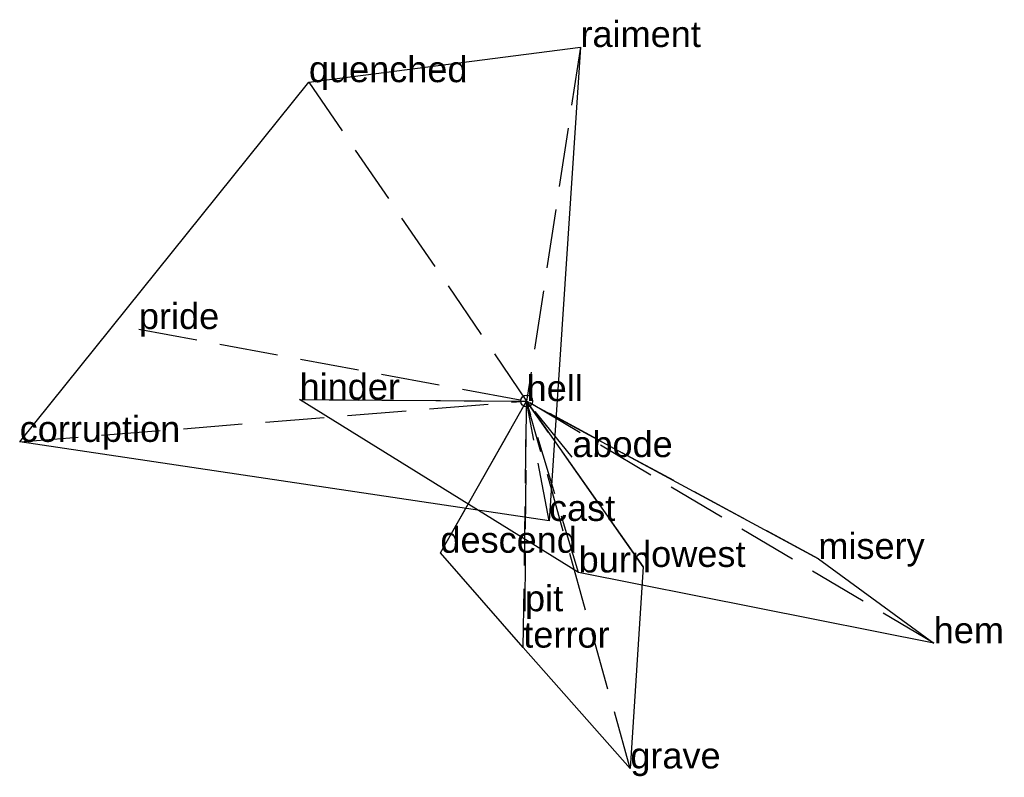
# Model space of a CAD drawing. Extents: x -2.16 to 2.03, y -1.6 to 1.62.
import ezdxf

# ---------------------------------------------------------------- set-up
doc = ezdxf.new("R2010")
doc.units = 0
doc.linetypes.add('DASHED2', pattern=[0.3, 0.25, -0.05])
for name, color, linetype in [('TEXT_nt', 1, 'CONTINUOUS'), ('TEXT_ot', 1, 'CONTINUOUS'), ('TEXT_q', 1, 'CONTINUOUS')]:
    doc.layers.add(name, color=color, linetype=linetype)
doc.styles.get("Standard").update_dxf_attribs({"font": 'arial.ttf'})

# ---------------------------------------------------------------- blocks, each defined once
blk = doc.blocks.new('ot')
at = {"layer": 'LINES_ot', "linetype": 'DASHED2'}
for p in [(-0.367, -0.6457), (-0.0142, -1.0493), (-0.0069, -0.8945), (0, 0), (0.4958, -0.7059), (0.4413, -1.5636)]:
    blk.add_line(p, (0, 0), dxfattribs=at)
at = {"layer": 'ORIGIN_ot'}
blk.add_circle((0, 0), 0.025, dxfattribs=at)
at = {"layer": 'TEXT_ot'}
for s, p in [('hell', (0, 0)), ('descend', (-0.367, -0.6457)), ('lowest', (0.4958, -0.7059)), ('pit', (-0.0069, -0.8945)), ('terror', (-0.0142, -1.0493)), ('grave', (0.4413, -1.5636))]:
    blk.add_text(s, height=0.11, dxfattribs=at).set_placement(p)
blk = doc.blocks.new('nt')
at = {"layer": 'LINES_nt', "linetype": 'DASHED2'}
for p in [(0.2292, 1.5068), (-0.9265, 1.3572), (-1.65, 0.3066), (-2.1575, -0.1737), (0, 0), (0.0953, -0.5101)]:
    blk.add_line(p, (0, 0), dxfattribs=at)
at = {"layer": 'ORIGIN_nt'}
blk.add_circle((0, 0), 0.025, dxfattribs=at)
at = {"layer": 'TEXT_nt'}
for s, p in [('raiment', (0.2292, 1.5068)), ('quenched', (-0.9265, 1.3572)), ('pride', (-1.65, 0.3066)), ('hell', (0, 0)), ('corruption', (-2.1575, -0.1737)), ('cast', (0.0953, -0.5101))]:
    blk.add_text(s, height=0.11, dxfattribs=at).set_placement(p)
blk = doc.blocks.new('q')
at = {"layer": 'LINES_q', "linetype": 'DASHED2'}
for p in [(-0.9662, 0.0061), (0, 0), (0.1945, -0.2384), (0.2213, -0.7293), (1.2416, -0.6715), (1.7326, -1.0303)]:
    blk.add_line(p, (0, 0), dxfattribs=at)
at = {"layer": 'ORIGIN_q'}
blk.add_circle((0, 0), 0.025, dxfattribs=at)
at = {"layer": 'TEXT_q'}
for s, p in [('hinder', (-0.9662, 0.0061)), ('hell', (0, 0)), ('abode', (0.1945, -0.2384)), ('misery', (1.2416, -0.6715)), ('burn', (0.2213, -0.7293)), ('hem', (1.7326, -1.0303))]:
    blk.add_text(s, height=0.11, dxfattribs=at).set_placement(p)

msp = doc.modelspace()

# ---------------------------------------------------------------- linework, layer by layer
at = {"layer": 'OUTLINE_nt', "linetype": 'CONTINUOUS'}
msp.add_polyline3d([(0.0953, -0.5101, 0), (-2.1575, -0.1737, 0), (-0.9265, 1.3572, 0), (0.2292, 1.5068, 0), (0.0953, -0.5101, 0)], close=True, dxfattribs=at)
at = {"layer": 'OUTLINE_ot', "linetype": 'CONTINUOUS'}
msp.add_polyline3d([(0.4413, -1.5636, 0), (-0.0142, -1.0493, 0), (-0.367, -0.6457, 0), (0, 0, 0), (0.4958, -0.7059, 0), (0.4413, -1.5636, 0)], close=True, dxfattribs=at)
at = {"layer": 'OUTLINE_q', "linetype": 'CONTINUOUS'}
msp.add_polyline3d([(1.7326, -1.0303, 0), (0.2213, -0.7293, 0), (-0.9662, 0.0061, 0), (0, 0, 0), (1.2416, -0.6715, 0), (1.7326, -1.0303, 0)], close=True, dxfattribs=at)

# ---------------------------------------------------------------- block references
for name in ['nt', 'q', 'ot']:
    msp.add_blockref(name, (0, 0))

doc.saveas('drawing.dxf')
